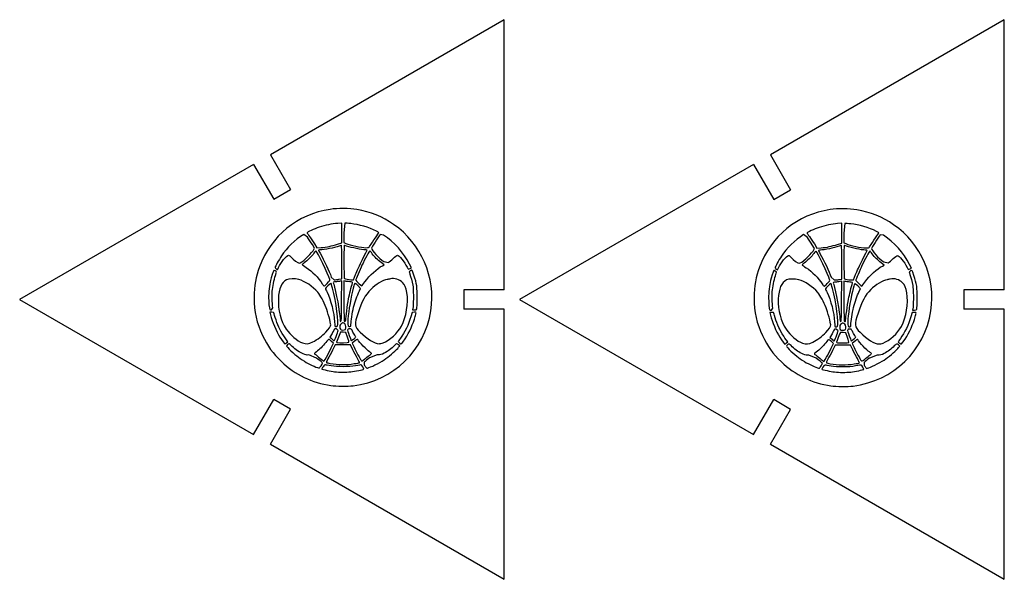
# Model space of a CAD drawing. Header units: millimetres. Extents: x 0 to 271, y 0 to 74.
# Tile 2 of 2: x 149 to 271, y 3 to 73. Entities that reach past the tile are written whole.
import ezdxf

# ---------------------------------------------------------------- set-up
doc = ezdxf.new("R2010")
doc.units = ezdxf.units.MM

msp = doc.modelspace()

# ---------------------------------------------------------------- linework, layer by layer
at = {"color": 7, "linetype": 'Continuous', "lineweight": 25}
for p, q in [((208.89, 72.54), (179.93, 55.82)), ((208.89, 39.1), (208.89, 72.54)), ((270.79, 72.51), (241.83, 55.79)), ((270.79, 39.07), (270.79, 72.51)), ((179.93, 55.82), (182.43, 51.49)), ((241.83, 55.79), (244.33, 51.46)), ((177.85, 54.62), (148.89, 37.9)), ((177.85, 54.62), (180.35, 50.29)), ((239.75, 54.59), (210.79, 37.87)), ((239.75, 54.59), (242.25, 50.26)), ((180.35, 50.29), (182.43, 51.49)), ((242.25, 50.26), (244.33, 51.46)), ((188.77, 47.35), (188.27, 47.31)), ((188.77, 44.9), (188.77, 47.35)), ((189.16, 47.34), (189.04, 46.14)), ((250.67, 47.32), (250.16, 47.28)), ((250.67, 44.87), (250.67, 47.32)), ((251.06, 47.31), (250.94, 46.11)), ((184.52, 45.59), (184.06, 45.95)), ((189.04, 46.14), (189.04, 44.94)), ((193.93, 45.87), (193.53, 45.92)), ((246.42, 45.56), (245.95, 45.92)), ((250.94, 46.11), (250.94, 44.91)), ((255.82, 45.84), (255.43, 45.89)), ((185.41, 44.23), (185.13, 44.69)), ((185.21, 43.93), (185.41, 44.23)), ((185.38, 44.79), (185.7, 44.28)), ((185.7, 44.28), (186.22, 44.32)), ((188.24, 44.74), (188.77, 44.9)), ((189.04, 44.94), (189.28, 44.84)), ((247.31, 44.2), (247.02, 44.65)), ((247.11, 43.89), (247.31, 44.2)), ((247.28, 44.76), (247.6, 44.25)), ((247.6, 44.25), (248.12, 44.29)), ((250.14, 44.71), (250.67, 44.87)), ((250.94, 44.91), (251.17, 44.81)), ((188.77, 40.45), (188.77, 42.54)), ((194.03, 42.18), (193.66, 42.46)), ((193.8, 42.06), (194.03, 42.18)), ((193.97, 42.57), (194.54, 42.46)), ((197.39, 41.8), (197.17, 42.25)), ((197.23, 41.72), (197.39, 41.8)), ((250.67, 40.42), (250.67, 42.51)), ((255.93, 42.15), (255.56, 42.43)), ((255.7, 42.03), (255.93, 42.15)), ((255.86, 42.54), (256.43, 42.43)), ((259.29, 41.77), (259.07, 42.22)), ((259.13, 41.69), (259.29, 41.77)), ((187.47, 40.67), (187.83, 40.33)), ((188.42, 40.39), (188.77, 40.45)), ((189.91, 40.34), (190.22, 40.33)), ((190.22, 40.33), (190.48, 41)), ((249.36, 40.64), (249.73, 40.3)), ((250.32, 40.36), (250.67, 40.42)), ((251.81, 40.31), (252.12, 40.3)), ((252.12, 40.3), (252.38, 40.97)), ((188.77, 40.18), (188.59, 40.15)), ((188.75, 37.7), (188.77, 40.18)), ((189.21, 40.15), (189.04, 40.18)), ((189.04, 40.18), (189.04, 37.72)), ((191.1, 39.25), (190.75, 39.6)), ((190.95, 38.94), (191.1, 39.25)), ((208.89, 39.1), (203.89, 39.1)), ((203.89, 39.1), (203.89, 36.7)), ((250.67, 40.15), (250.49, 40.12)), ((250.65, 37.67), (250.67, 40.15)), ((251.11, 40.12), (250.94, 40.15)), ((250.94, 40.15), (250.94, 37.68)), ((253, 39.22), (252.65, 39.57)), ((252.84, 38.91), (253, 39.22)), ((270.79, 39.07), (265.79, 39.07)), ((265.79, 39.07), (265.79, 36.67)), ((148.89, 37.9), (177.85, 21.18)), ((210.79, 37.87), (239.75, 21.15)), ((180.07, 36.59), (180.23, 36.84)), ((197.59, 36.98), (197.54, 36.59)), ((197.54, 36.59), (197.77, 36.59)), ((208.89, 36.7), (203.89, 36.7)), ((208.89, 3.26), (208.89, 36.7)), ((241.97, 36.56), (242.13, 36.81)), ((259.49, 36.95), (259.44, 36.56)), ((270.79, 36.67), (265.79, 36.67)), ((270.79, 3.23), (270.79, 36.67)), ((180.12, 36.31), (179.88, 36.31)), ((179.88, 36.31), (179.96, 35.98)), ((197.48, 36.29), (197.32, 35.75)), ((197.74, 36.3), (197.48, 36.29)), ((242.02, 36.28), (241.78, 36.28)), ((241.78, 36.28), (241.86, 35.94)), ((259.38, 36.26), (259.22, 35.72)), ((259.64, 36.27), (259.38, 36.26)), ((259.44, 36.56), (259.66, 36.56)), ((188.32, 34.05), (188.1, 34.25)), ((250.22, 34.02), (249.99, 34.22)), ((182.09, 32.66), (181.74, 33.14)), ((187.57, 33.68), (187.29, 33.2)), ((187.29, 33.2), (187.44, 33.09)), ((189.27, 33.79), (188.95, 33.83)), ((189.48, 33.2), (189.27, 33.79)), ((243.98, 32.63), (243.64, 33.11)), ((249.47, 33.65), (249.19, 33.17)), ((249.19, 33.17), (249.34, 33.06)), ((251.16, 33.76), (250.85, 33.8)), ((251.38, 33.17), (251.16, 33.76)), ((181.93, 32.53), (182.09, 32.66)), ((187.47, 31.88), (187.76, 32.47)), ((187.76, 32.47), (187.49, 32.7)), ((187.96, 32.26), (187.64, 31.61)), ((189.86, 32.27), (187.96, 32.26)), ((190.14, 31.67), (189.86, 32.27)), ((190.3, 32.69), (190.06, 32.48)), ((190.06, 32.48), (190.3, 31.97)), ((195.95, 32.15), (195.79, 32.28)), ((195.8, 31.96), (195.95, 32.15)), ((243.83, 32.5), (243.98, 32.63)), ((249.37, 31.85), (249.66, 32.44)), ((249.66, 32.44), (249.39, 32.67)), ((249.85, 32.23), (249.53, 31.58)), ((251.75, 32.24), (249.85, 32.23)), ((252.04, 31.64), (251.75, 32.24)), ((252.19, 32.66), (251.96, 32.45)), ((251.96, 32.45), (252.2, 31.94)), ((257.85, 32.12), (257.69, 32.25)), ((257.7, 31.93), (257.85, 32.12)), ((185.62, 30.63), (184.7, 31.02)), ((193.16, 31.02), (192.21, 30.66)), ((247.52, 30.6), (246.6, 30.99)), ((255.05, 30.99), (254.11, 30.63)), ((191.56, 30.13), (191.53, 29.79)), ((253.46, 30.1), (253.43, 29.76)), ((177.85, 21.18), (180.35, 25.51)), ((182.43, 24.31), (180.35, 25.51)), ((239.75, 21.15), (242.25, 25.48)), ((244.33, 24.28), (242.25, 25.48)), ((179.93, 19.98), (182.43, 24.31)), ((241.83, 19.95), (244.33, 24.28)), ((179.93, 19.98), (208.89, 3.26)), ((241.83, 19.95), (270.79, 3.23))]:
    msp.add_line(p, q, dxfattribs=at)
at = {"color": 7, "linetype": 'Continuous', "lineweight": 25, "flags": 128}
for points in [[(187.44, 29.66), (186.97, 29.75), (186.84, 29.77), (186.76, 29.78)], [(249.34, 29.63), (248.87, 29.71), (248.74, 29.74), (248.66, 29.75)]]:
    msp.add_lwpolyline(points, dxfattribs=at)
at = {"color": 7, "linetype": 'Continuous', "lineweight": 25}
for points in [[(187.33, 49.05), (183.3, 48.44), (180.01, 45.77), (178.57, 41.93)], [(190.64, 49.02), (189.74, 49.18), (188.23, 49.19), (187.33, 49.05)], [(195.19, 47.18), (193.83, 48.13), (192.33, 48.74), (190.64, 49.02)], [(249.23, 49.02), (245.2, 48.41), (241.9, 45.74), (240.47, 41.9)], [(252.54, 48.99), (251.64, 49.14), (250.13, 49.16), (249.23, 49.02)], [(257.09, 47.15), (255.73, 48.1), (254.23, 48.71), (252.54, 48.99)], [(185.98, 46.84), (185.33, 46.62), (184.48, 46.23), (184.48, 46.15)], [(188.27, 47.31), (187.54, 47.26), (186.72, 47.09), (185.98, 46.84)], [(189.88, 47.28), (189.56, 47.31), (189.23, 47.34), (189.16, 47.34)], [(193.07, 46.35), (192.12, 46.83), (190.93, 47.18), (189.88, 47.28)], [(193.31, 46.09), (193.38, 46.18), (193.36, 46.2), (193.07, 46.35)], [(199.8, 36.5), (200.42, 40.65), (198.64, 44.79), (195.19, 47.18)], [(247.88, 46.81), (247.23, 46.59), (246.38, 46.2), (246.38, 46.12)], [(250.16, 47.28), (249.43, 47.22), (248.61, 47.06), (247.88, 46.81)], [(251.78, 47.25), (251.46, 47.28), (251.13, 47.31), (251.06, 47.31)], [(254.97, 46.32), (254.01, 46.8), (252.83, 47.15), (251.78, 47.25)], [(261.7, 36.47), (262.32, 40.62), (260.54, 44.76), (257.09, 47.15)], [(184.06, 45.95), (182.97, 45.25), (181.97, 44.29), (181.31, 43.29)], [(184.48, 46.15), (184.48, 46.12), (184.61, 45.92), (184.77, 45.7)], [(185.13, 44.69), (184.97, 44.93), (184.69, 45.34), (184.52, 45.59)], [(184.77, 45.7), (184.93, 45.48), (185.2, 45.07), (185.38, 44.79)], [(192.22, 44.45), (192.32, 44.6), (193.19, 45.92), (193.31, 46.09)], [(193.53, 45.92), (193.27, 45.59), (192.46, 44.32), (192.46, 44.24)], [(197.17, 42.25), (196.44, 43.7), (195.27, 45.01), (193.93, 45.87)], [(245.95, 45.92), (244.87, 45.22), (243.87, 44.26), (243.21, 43.26)], [(246.38, 46.12), (246.38, 46.09), (246.51, 45.89), (246.67, 45.67)], [(247.02, 44.65), (246.87, 44.9), (246.59, 45.31), (246.42, 45.56)], [(246.67, 45.67), (246.82, 45.45), (247.1, 45.04), (247.28, 44.76)], [(254.12, 44.41), (254.21, 44.57), (255.09, 45.89), (255.21, 46.06)], [(255.43, 45.89), (255.16, 45.56), (254.35, 44.29), (254.35, 44.21)], [(255.21, 46.06), (255.28, 46.15), (255.26, 46.17), (254.97, 46.32)], [(259.07, 42.22), (258.34, 43.67), (257.17, 44.98), (255.82, 45.84)], [(183.5, 42.4), (183.77, 42.4), (184.83, 43.35), (185.21, 43.93)], [(185.59, 43.89), (185.55, 43.89), (185.44, 43.77), (185.32, 43.62)], [(187.28, 40.38), (187.15, 40.91), (185.71, 43.89), (185.59, 43.89)], [(186.31, 44.05), (186.08, 44.03), (185.89, 44), (185.89, 43.98)], [(185.89, 43.98), (185.89, 43.97), (185.98, 43.8), (186.08, 43.62)], [(186.22, 44.32), (186.5, 44.33), (186.95, 44.4), (187.22, 44.46)], [(188.67, 44.59), (188.14, 44.37), (187.03, 44.11), (186.31, 44.05)], [(187.22, 44.46), (187.49, 44.52), (187.95, 44.64), (188.24, 44.74)], [(188.77, 42.54), (188.77, 44.51), (188.76, 44.63), (188.67, 44.59)], [(189.13, 44.59), (189.04, 44.63), (189.04, 44.51), (189.04, 42.57)], [(191.49, 44.05), (190.81, 44.11), (189.65, 44.38), (189.13, 44.59)], [(189.28, 44.84), (189.82, 44.59), (191.15, 44.31), (191.76, 44.3)], [(192.23, 43.92), (192.19, 43.92), (191.6, 42.83), (191.27, 42.12)], [(191.32, 42.83), (191.65, 43.47), (191.91, 44), (191.91, 44)], [(191.91, 44), (191.91, 44.01), (191.72, 44.03), (191.49, 44.05)], [(191.76, 44.3), (192.1, 44.3), (192.13, 44.31), (192.22, 44.45)], [(192.55, 43.55), (192.39, 43.75), (192.25, 43.92), (192.23, 43.92)], [(192.46, 44.24), (192.46, 43.97), (193.34, 42.99), (193.97, 42.57)], [(245.4, 42.37), (245.66, 42.37), (246.73, 43.32), (247.11, 43.89)], [(248.21, 44.02), (247.98, 44), (247.79, 43.97), (247.79, 43.95)], [(247.79, 43.95), (247.79, 43.94), (247.87, 43.77), (247.97, 43.59)], [(248.12, 44.29), (248.4, 44.3), (248.85, 44.37), (249.12, 44.43)], [(250.57, 44.56), (250.03, 44.34), (248.93, 44.08), (248.21, 44.02)], [(249.12, 44.43), (249.39, 44.49), (249.85, 44.61), (250.14, 44.71)], [(250.67, 42.51), (250.67, 44.48), (250.66, 44.6), (250.57, 44.56)], [(251.03, 44.56), (250.94, 44.6), (250.94, 44.48), (250.94, 42.54)], [(253.39, 44.02), (252.71, 44.08), (251.55, 44.35), (251.03, 44.56)], [(251.17, 44.81), (251.72, 44.56), (253.05, 44.28), (253.66, 44.27)], [(254.13, 43.89), (254.09, 43.89), (253.5, 42.8), (253.17, 42.09)], [(253.22, 42.8), (253.55, 43.44), (253.81, 43.97), (253.81, 43.97)], [(253.81, 43.97), (253.81, 43.98), (253.62, 44), (253.39, 44.02)], [(253.66, 44.27), (254, 44.27), (254.03, 44.27), (254.12, 44.41)], [(254.44, 43.52), (254.29, 43.72), (254.15, 43.89), (254.13, 43.89)], [(254.35, 44.21), (254.35, 43.94), (255.24, 42.96), (255.86, 42.54)], [(181.31, 43.29), (180.96, 42.76), (180.53, 41.97), (180.52, 41.85)], [(180.95, 41.85), (181.19, 42.45), (181.95, 43.37), (182.19, 43.37)], [(182.19, 43.37), (182.25, 43.37), (182.4, 43.25), (182.53, 43.09)], [(182.53, 43.09), (182.77, 42.81), (183.35, 42.4), (183.5, 42.4)], [(185.32, 43.62), (185.03, 43.22), (184.72, 42.91), (184.28, 42.55)], [(186.08, 43.62), (186.61, 42.67), (187.2, 41.41), (187.47, 40.67)], [(190.48, 41), (190.62, 41.36), (191, 42.19), (191.32, 42.83)], [(193.66, 42.46), (193.17, 42.83), (192.88, 43.11), (192.55, 43.55)], [(194.54, 42.46), (194.66, 42.53), (194.94, 42.76), (195.15, 42.98)], [(195.15, 42.98), (195.37, 43.2), (195.59, 43.37), (195.65, 43.37)], [(195.65, 43.37), (195.87, 43.37), (196.53, 42.56), (196.85, 41.89)], [(243.21, 43.26), (242.86, 42.73), (242.42, 41.94), (242.42, 41.82)], [(242.85, 41.82), (243.09, 42.42), (243.85, 43.34), (244.09, 43.34)], [(244.09, 43.34), (244.15, 43.34), (244.3, 43.22), (244.43, 43.06)], [(244.43, 43.06), (244.67, 42.78), (245.24, 42.37), (245.4, 42.37)], [(247.22, 43.59), (246.92, 43.19), (246.62, 42.88), (246.18, 42.52)], [(247.48, 43.86), (247.45, 43.86), (247.33, 43.74), (247.22, 43.59)], [(249.17, 40.35), (249.04, 40.88), (247.61, 43.86), (247.48, 43.86)], [(247.97, 43.59), (248.5, 42.64), (249.1, 41.38), (249.36, 40.64)], [(252.38, 40.97), (252.52, 41.33), (252.9, 42.16), (253.22, 42.8)], [(255.56, 42.43), (255.06, 42.8), (254.78, 43.08), (254.44, 43.52)], [(256.43, 42.43), (256.56, 42.5), (256.84, 42.73), (257.05, 42.95)], [(257.05, 42.95), (257.27, 43.17), (257.49, 43.34), (257.55, 43.34)], [(257.55, 43.34), (257.77, 43.34), (258.43, 42.53), (258.75, 41.86)], [(178.57, 41.93), (178.12, 40.74), (177.92, 39.56), (177.92, 38.13)], [(180.34, 41.49), (180.3, 41.41), (180.04, 40.57), (179.96, 40.25)], [(180.69, 41.28), (180.69, 41.37), (180.38, 41.55), (180.34, 41.49)], [(180.52, 41.85), (180.52, 41.77), (180.71, 41.59), (180.8, 41.58)], [(180.8, 41.58), (180.82, 41.58), (180.89, 41.7), (180.95, 41.85)], [(184.28, 42.55), (184.06, 42.38), (183.88, 42.22), (183.88, 42.2)], [(183.88, 42.2), (183.88, 42.18), (184.1, 42.03), (184.36, 41.85)], [(184.36, 41.85), (185.13, 41.35), (185.87, 40.6), (186.36, 39.84)], [(189.04, 42.57), (189.04, 41.27), (189.06, 40.49), (189.09, 40.47)], [(191.27, 42.12), (191, 41.57), (190.5, 40.36), (190.5, 40.28)], [(191.64, 40.08), (192.21, 40.88), (193.12, 41.72), (193.8, 42.06)], [(196.85, 41.89), (196.92, 41.75), (197, 41.64), (197.03, 41.64)], [(197.03, 41.64), (197.05, 41.64), (197.14, 41.67), (197.23, 41.72)], [(197.29, 41.45), (197.09, 41.35), (197.09, 41.35), (197.2, 41.03)], [(197.71, 40.9), (197.5, 41.56), (197.5, 41.56), (197.29, 41.45)], [(240.47, 41.9), (240.02, 40.7), (239.82, 39.53), (239.82, 38.1)], [(242.24, 41.46), (242.2, 41.38), (241.94, 40.54), (241.86, 40.22)], [(242.58, 41.25), (242.58, 41.34), (242.28, 41.52), (242.24, 41.46)], [(242.42, 41.82), (242.42, 41.74), (242.61, 41.56), (242.7, 41.55)], [(242.7, 41.55), (242.72, 41.55), (242.78, 41.67), (242.85, 41.82)], [(246.18, 42.52), (245.96, 42.35), (245.78, 42.19), (245.78, 42.17)], [(245.78, 42.17), (245.78, 42.15), (245.99, 42), (246.26, 41.82)], [(246.26, 41.82), (247.02, 41.32), (247.77, 40.56), (248.26, 39.81)], [(250.94, 42.54), (250.94, 41.24), (250.96, 40.46), (250.99, 40.44)], [(253.17, 42.09), (252.9, 41.54), (252.4, 40.33), (252.4, 40.25)], [(253.54, 40.05), (254.11, 40.85), (255.02, 41.69), (255.7, 42.03)], [(258.75, 41.86), (258.82, 41.72), (258.9, 41.61), (258.92, 41.61)], [(258.92, 41.61), (258.95, 41.61), (259.04, 41.64), (259.13, 41.69)], [(259.61, 40.87), (259.4, 41.53), (259.4, 41.53), (259.19, 41.42)], [(179.96, 40.25), (179.83, 39.74), (179.71, 38.7), (179.71, 38.12)], [(180.19, 39.13), (180.26, 39.72), (180.46, 40.63), (180.61, 41)], [(180.61, 41), (180.65, 41.11), (180.69, 41.24), (180.69, 41.28)], [(181.94, 40.34), (181.3, 40.01), (180.97, 39.24), (180.92, 37.99)], [(183.44, 40.36), (183, 40.48), (182.19, 40.47), (181.94, 40.34)], [(185.79, 38.79), (185.19, 39.49), (184.19, 40.16), (183.44, 40.36)], [(186.97, 39.88), (187.26, 40.19), (187.3, 40.27), (187.28, 40.38)], [(187.83, 40.33), (187.97, 40.33), (188.24, 40.36), (188.42, 40.39)], [(189.09, 40.47), (189.19, 40.41), (189.6, 40.34), (189.91, 40.34)], [(190.5, 40.28), (190.5, 40.21), (191.23, 39.52), (191.26, 39.56)], [(194.4, 40.36), (193.89, 40.29), (192.95, 39.73), (192.36, 39.14)], [(194.79, 40.44), (194.65, 40.41), (194.48, 40.37), (194.4, 40.36)], [(196.3, 39.99), (195.91, 40.38), (195.27, 40.57), (194.79, 40.44)], [(197.2, 41.03), (197.32, 40.71), (197.47, 40.11), (197.56, 39.65)], [(198.12, 38.05), (198.12, 39.34), (198.05, 39.87), (197.71, 40.9)], [(242.09, 39.1), (242.16, 39.69), (242.36, 40.6), (242.5, 40.97)], [(242.5, 40.97), (242.55, 41.08), (242.58, 41.21), (242.58, 41.25)], [(243.84, 40.31), (243.2, 39.98), (242.86, 39.21), (242.81, 37.95)], [(245.34, 40.33), (244.9, 40.45), (244.09, 40.44), (243.84, 40.31)], [(247.69, 38.76), (247.09, 39.46), (246.08, 40.13), (245.34, 40.33)], [(248.87, 39.85), (249.15, 40.16), (249.2, 40.23), (249.17, 40.35)], [(249.73, 40.3), (249.87, 40.3), (250.13, 40.33), (250.32, 40.36)], [(250.99, 40.44), (251.08, 40.38), (251.5, 40.31), (251.81, 40.31)], [(252.4, 40.25), (252.4, 40.18), (253.13, 39.49), (253.16, 39.53)], [(256.3, 40.33), (255.79, 40.26), (254.84, 39.7), (254.26, 39.11)], [(256.68, 40.41), (256.55, 40.37), (256.38, 40.34), (256.3, 40.33)], [(258.19, 39.96), (257.81, 40.35), (257.17, 40.54), (256.68, 40.41)], [(259.19, 41.42), (258.99, 41.32), (258.99, 41.32), (259.1, 41)], [(259.1, 41), (259.22, 40.68), (259.37, 40.08), (259.46, 39.62)], [(260.02, 38.02), (260.02, 39.31), (259.95, 39.84), (259.61, 40.87)], [(180.23, 36.84), (180.15, 37.44), (180.13, 38.57), (180.19, 39.13)], [(186.36, 39.84), (186.44, 39.71), (186.54, 39.58), (186.57, 39.56)], [(186.57, 39.56), (186.6, 39.53), (186.77, 39.67), (186.97, 39.88)], [(187.41, 39.89), (187.32, 39.85), (186.76, 39.29), (186.76, 39.23)], [(186.76, 39.23), (186.76, 39.2), (186.84, 39), (186.95, 38.79)], [(187.62, 39.29), (187.53, 39.63), (187.43, 39.9), (187.41, 39.89)], [(188.23, 34.61), (188.44, 34.87), (188.08, 37.6), (187.62, 39.29)], [(188.12, 40.08), (187.66, 40.04), (187.67, 40.04), (187.77, 39.78)], [(187.77, 39.78), (188.04, 39), (188.55, 36.21), (188.55, 35.48)], [(188.59, 40.15), (188.5, 40.13), (188.29, 40.1), (188.12, 40.08)], [(189.76, 40.08), (189.56, 40.1), (189.31, 40.13), (189.21, 40.15)], [(189.61, 37.96), (189.73, 38.54), (189.95, 39.46), (190.1, 39.96)], [(190.1, 39.96), (190.12, 40.03), (190.06, 40.05), (189.76, 40.08)], [(190.75, 39.6), (190.33, 40.02), (190.38, 40.07), (190.09, 38.9)], [(192.36, 39.14), (191.69, 38.47), (191.23, 37.62), (190.78, 36.24)], [(191.26, 39.56), (191.28, 39.58), (191.45, 39.82), (191.64, 40.08)], [(196.83, 38.73), (196.71, 39.39), (196.59, 39.69), (196.3, 39.99)], [(197.56, 39.65), (197.64, 39.22), (197.66, 37.58), (197.59, 36.98)], [(241.86, 40.22), (241.73, 39.71), (241.61, 38.67), (241.61, 38.09)], [(242.13, 36.81), (242.05, 37.41), (242.03, 38.54), (242.09, 39.1)], [(248.26, 39.81), (248.34, 39.68), (248.44, 39.55), (248.47, 39.53)], [(248.47, 39.53), (248.5, 39.5), (248.67, 39.64), (248.87, 39.85)], [(249.31, 39.86), (249.21, 39.82), (248.66, 39.26), (248.66, 39.2)], [(248.66, 39.2), (248.66, 39.16), (248.74, 38.96), (248.85, 38.76)], [(249.52, 39.26), (249.43, 39.6), (249.33, 39.87), (249.31, 39.86)], [(250.13, 34.58), (250.34, 34.84), (249.98, 37.57), (249.52, 39.26)], [(250.02, 40.05), (249.56, 40.01), (249.57, 40.01), (249.67, 39.75)], [(249.67, 39.75), (249.94, 38.97), (250.45, 36.18), (250.45, 35.45)], [(250.49, 40.12), (250.4, 40.1), (250.18, 40.07), (250.02, 40.05)], [(251.66, 40.05), (251.45, 40.06), (251.21, 40.1), (251.11, 40.12)], [(251.51, 37.93), (251.62, 38.51), (251.85, 39.43), (252, 39.93)], [(252, 39.93), (252.02, 40), (251.96, 40.02), (251.66, 40.05)], [(252.65, 39.57), (252.22, 39.99), (252.28, 40.04), (251.99, 38.87)], [(254.26, 39.11), (253.59, 38.44), (253.12, 37.59), (252.68, 36.21)], [(253.16, 39.53), (253.18, 39.55), (253.35, 39.79), (253.54, 40.05)], [(258.72, 38.7), (258.61, 39.36), (258.48, 39.66), (258.19, 39.96)], [(259.46, 39.62), (259.54, 39.19), (259.56, 37.55), (259.49, 36.95)], [(177.92, 38.13), (177.92, 36.33), (178.22, 34.98), (178.96, 33.44)], [(179.71, 38.12), (179.71, 37.58), (179.79, 36.73), (179.85, 36.64)], [(180.92, 37.99), (180.86, 36.56), (181.2, 35.26), (181.9, 34.22)], [(186.84, 36.87), (186.55, 37.62), (186.13, 38.39), (185.79, 38.79)], [(186.95, 38.79), (187.41, 37.86), (187.82, 36.24), (187.88, 35.13)], [(189.26, 35.35), (189.26, 35.66), (189.47, 37.21), (189.61, 37.96)], [(190.09, 38.9), (189.81, 37.73), (189.53, 35.92), (189.51, 35.11)], [(190.23, 36.94), (190.39, 37.61), (190.66, 38.37), (190.95, 38.94)], [(196.16, 34.58), (196.76, 35.68), (197.04, 37.46), (196.83, 38.73)], [(198.05, 36.74), (198.09, 36.83), (198.12, 37.31), (198.12, 38.05)], [(239.82, 38.1), (239.82, 36.3), (240.12, 34.95), (240.86, 33.41)], [(241.61, 38.09), (241.61, 37.55), (241.69, 36.7), (241.74, 36.61)], [(242.81, 37.95), (242.76, 36.53), (243.1, 35.23), (243.79, 34.19)], [(248.74, 36.84), (248.45, 37.59), (248.03, 38.36), (247.69, 38.76)], [(248.85, 38.76), (249.3, 37.83), (249.72, 36.21), (249.78, 35.1)], [(251.15, 35.32), (251.15, 35.63), (251.37, 37.18), (251.51, 37.93)], [(251.99, 38.87), (251.7, 37.7), (251.43, 35.89), (251.41, 35.08)], [(252.13, 36.91), (252.29, 37.58), (252.56, 38.34), (252.84, 38.91)], [(258.06, 34.55), (258.65, 35.65), (258.94, 37.43), (258.72, 38.7)], [(259.95, 36.7), (259.99, 36.8), (260.01, 37.28), (260.02, 38.02)], [(179.85, 36.64), (179.86, 36.61), (179.97, 36.59), (180.07, 36.59)], [(187.41, 34.76), (187.41, 34.96), (187.03, 36.39), (186.84, 36.87)], [(188.59, 35.21), (188.72, 35.07), (188.74, 35.31), (188.75, 37.7)], [(189.04, 37.72), (189.04, 36.36), (189.05, 35.23), (189.07, 35.21)], [(189.91, 34.79), (189.91, 35.21), (190.06, 36.22), (190.23, 36.94)], [(197.77, 36.59), (197.96, 36.59), (198, 36.61), (198.05, 36.74)], [(241.74, 36.61), (241.76, 36.58), (241.86, 36.56), (241.97, 36.56)], [(249.31, 34.73), (249.31, 34.93), (248.92, 36.36), (248.74, 36.84)], [(250.49, 35.18), (250.62, 35.04), (250.64, 35.28), (250.65, 37.67)], [(250.94, 37.68), (250.94, 36.33), (250.95, 35.2), (250.97, 35.18)], [(251.8, 34.76), (251.8, 35.18), (251.96, 36.19), (252.13, 36.91)], [(259.66, 36.56), (259.86, 36.56), (259.9, 36.58), (259.95, 36.7)], [(179.96, 35.98), (180.15, 35.14), (180.64, 33.96), (181.1, 33.23)], [(180.36, 36.23), (180.36, 36.29), (180.3, 36.31), (180.12, 36.31)], [(181.1, 34.22), (180.83, 34.78), (180.36, 36.04), (180.36, 36.23)], [(188.55, 35.48), (188.55, 35.35), (188.57, 35.23), (188.59, 35.21)], [(189.07, 35.21), (189.17, 35.12), (189.26, 35.19), (189.26, 35.35)], [(190.18, 27.2), (195.17, 27.81), (199.06, 31.58), (199.8, 36.5)], [(190.78, 36.24), (190.31, 34.78), (190.33, 34.54), (191.03, 33.85)], [(197.32, 35.75), (197.06, 34.82), (196.54, 33.76), (196.03, 33.08)], [(196.6, 33), (197.17, 33.87), (197.62, 34.86), (197.85, 35.78)], [(197.97, 36.22), (197.99, 36.31), (197.97, 36.32), (197.74, 36.3)], [(197.85, 35.78), (197.9, 35.97), (197.95, 36.17), (197.97, 36.22)], [(241.86, 35.94), (242.05, 35.11), (242.53, 33.93), (243, 33.2)], [(242.26, 36.2), (242.26, 36.26), (242.2, 36.28), (242.02, 36.28)], [(243, 34.19), (242.72, 34.75), (242.26, 36.01), (242.26, 36.2)], [(250.45, 35.45), (250.45, 35.32), (250.46, 35.2), (250.49, 35.18)], [(252.08, 27.17), (257.07, 27.78), (260.95, 31.55), (261.7, 36.47)], [(252.68, 36.21), (252.2, 34.75), (252.23, 34.51), (252.93, 33.82)], [(259.22, 35.72), (258.95, 34.79), (258.44, 33.73), (257.93, 33.05)], [(258.5, 32.97), (259.07, 33.84), (259.52, 34.83), (259.75, 35.75)], [(259.87, 36.19), (259.89, 36.28), (259.86, 36.29), (259.64, 36.27)], [(259.75, 35.75), (259.8, 35.94), (259.85, 36.14), (259.87, 36.19)], [(181.74, 33.14), (181.55, 33.41), (181.26, 33.9), (181.1, 34.22)], [(181.9, 34.22), (182.39, 33.49), (183.27, 32.74), (183.9, 32.51)], [(186.78, 33.82), (187.14, 34.21), (187.41, 34.61), (187.41, 34.76)], [(187.85, 34.21), (187.85, 34.18), (187.72, 33.95), (187.57, 33.68)], [(188.1, 34.25), (187.96, 34.25), (187.85, 34.23), (187.85, 34.21)], [(187.88, 35.13), (187.91, 34.55), (187.92, 34.52), (188.04, 34.52)], [(188.04, 34.52), (188.1, 34.52), (188.19, 34.56), (188.23, 34.61)], [(188.72, 34.91), (188.55, 34.79), (188.49, 34.59), (188.54, 34.34)], [(188.54, 34.34), (188.58, 34.13), (188.76, 34.06), (189.08, 34.12)], [(189.02, 34.95), (188.89, 35.01), (188.86, 35.01), (188.72, 34.91)], [(189.28, 34.36), (189.33, 34.62), (189.23, 34.85), (189.02, 34.95)], [(189.08, 34.12), (189.22, 34.15), (189.25, 34.19), (189.28, 34.36)], [(189.74, 34.25), (189.39, 34.25), (189.4, 34.18), (189.83, 33.04)], [(189.51, 35.11), (189.51, 34.65), (189.56, 34.52), (189.78, 34.52)], [(190.04, 34.07), (189.97, 34.23), (189.94, 34.25), (189.74, 34.25)], [(189.78, 34.52), (189.9, 34.52), (189.91, 34.54), (189.91, 34.79)], [(193.89, 32.52), (194.69, 32.82), (195.7, 33.74), (196.16, 34.58)], [(243.64, 33.11), (243.45, 33.38), (243.16, 33.87), (243, 34.19)], [(243.79, 34.19), (244.29, 33.46), (245.17, 32.71), (245.8, 32.48)], [(248.68, 33.79), (249.04, 34.18), (249.31, 34.58), (249.31, 34.73)], [(249.74, 34.18), (249.74, 34.15), (249.62, 33.92), (249.47, 33.65)], [(249.99, 34.22), (249.86, 34.22), (249.74, 34.2), (249.74, 34.18)], [(249.78, 35.1), (249.81, 34.52), (249.82, 34.49), (249.93, 34.49)], [(249.93, 34.49), (250, 34.49), (250.09, 34.53), (250.13, 34.58)], [(250.62, 34.88), (250.45, 34.76), (250.38, 34.56), (250.43, 34.31)], [(250.43, 34.31), (250.47, 34.1), (250.66, 34.03), (250.98, 34.09)], [(250.92, 34.92), (250.79, 34.98), (250.75, 34.97), (250.62, 34.88)], [(251.18, 34.33), (251.22, 34.59), (251.12, 34.82), (250.92, 34.92)], [(250.97, 35.18), (251.07, 35.09), (251.15, 35.15), (251.15, 35.32)], [(250.98, 34.09), (251.12, 34.12), (251.15, 34.15), (251.18, 34.33)], [(251.64, 34.22), (251.29, 34.22), (251.3, 34.15), (251.73, 33.01)], [(251.41, 35.08), (251.4, 34.62), (251.46, 34.49), (251.68, 34.49)], [(251.93, 34.04), (251.86, 34.2), (251.84, 34.22), (251.64, 34.22)], [(251.68, 34.49), (251.79, 34.49), (251.8, 34.51), (251.8, 34.76)], [(255.79, 32.49), (256.59, 32.79), (257.6, 33.71), (258.06, 34.55)], [(178.96, 33.44), (179.59, 32.11), (180.23, 31.22), (181.3, 30.19)], [(181.1, 33.23), (181.39, 32.78), (181.68, 32.41), (181.73, 32.41)], [(185.18, 32.63), (185.74, 32.91), (186.38, 33.38), (186.78, 33.82)], [(187.16, 32.95), (187.13, 32.95), (186.96, 32.77), (186.78, 32.55)], [(187.49, 32.7), (187.34, 32.84), (187.19, 32.95), (187.16, 32.95)], [(187.44, 33.09), (187.53, 33.03), (187.63, 32.93), (187.68, 32.88)], [(187.82, 32.79), (187.86, 32.79), (187.98, 33.02), (188.09, 33.31)], [(188.09, 33.31), (188.2, 33.61), (188.3, 33.94), (188.32, 34.05)], [(188.6, 33.83), (188.56, 33.79), (188.12, 32.67), (188.12, 32.61)], [(188.95, 33.83), (188.78, 33.85), (188.62, 33.85), (188.6, 33.83)], [(189.66, 32.58), (189.68, 32.6), (189.6, 32.88), (189.48, 33.2)], [(189.83, 33.04), (189.89, 32.9), (189.94, 32.79), (189.95, 32.79)], [(189.95, 32.79), (189.96, 32.79), (190.08, 32.88), (190.23, 32.99)], [(190.31, 33.59), (190.2, 33.75), (190.08, 33.97), (190.04, 34.07)], [(190.23, 32.99), (190.38, 33.1), (190.5, 33.21), (190.5, 33.25)], [(190.74, 32.94), (190.71, 32.99), (190.51, 32.87), (190.3, 32.69)], [(190.5, 33.25), (190.5, 33.28), (190.42, 33.43), (190.31, 33.59)], [(192.19, 31.42), (191.86, 31.63), (190.96, 32.57), (190.74, 32.94)], [(191.03, 33.85), (191.96, 32.95), (192.82, 32.42), (193.39, 32.41)], [(196.03, 33.08), (195.88, 32.88), (195.76, 32.7), (195.76, 32.68)], [(195.94, 32.49), (196.16, 32.32), (196.16, 32.33), (196.6, 33)], [(240.86, 33.41), (241.49, 32.08), (242.13, 31.19), (243.19, 30.16)], [(243, 33.2), (243.29, 32.75), (243.58, 32.37), (243.63, 32.37)], [(247.08, 32.6), (247.64, 32.88), (248.27, 33.35), (248.68, 33.79)], [(249.06, 32.92), (249.02, 32.92), (248.85, 32.74), (248.68, 32.52)], [(249.39, 32.67), (249.24, 32.81), (249.09, 32.91), (249.06, 32.92)], [(249.34, 33.06), (249.43, 33), (249.53, 32.9), (249.58, 32.85)], [(249.72, 32.75), (249.76, 32.75), (249.87, 32.99), (249.99, 33.28)], [(249.99, 33.28), (250.1, 33.58), (250.2, 33.91), (250.22, 34.02)], [(250.5, 33.8), (250.46, 33.76), (250.01, 32.64), (250.01, 32.58)], [(250.85, 33.8), (250.68, 33.82), (250.52, 33.82), (250.5, 33.8)], [(251.56, 32.55), (251.58, 32.57), (251.5, 32.85), (251.38, 33.17)], [(251.73, 33.01), (251.78, 32.87), (251.84, 32.75), (251.84, 32.75)], [(251.84, 32.75), (251.85, 32.75), (251.98, 32.85), (252.13, 32.96)], [(252.21, 33.56), (252.1, 33.72), (251.98, 33.93), (251.93, 34.04)], [(252.13, 32.96), (252.28, 33.07), (252.4, 33.18), (252.4, 33.22)], [(252.64, 32.91), (252.61, 32.96), (252.41, 32.84), (252.19, 32.66)], [(252.4, 33.22), (252.4, 33.25), (252.31, 33.4), (252.21, 33.56)], [(252.93, 33.82), (253.86, 32.92), (254.71, 32.39), (255.29, 32.38)], [(257.93, 33.05), (257.78, 32.85), (257.66, 32.67), (257.66, 32.65)], [(257.84, 32.46), (258.05, 32.29), (258.06, 32.3), (258.5, 32.97)], [(181.73, 32.41), (181.76, 32.41), (181.85, 32.46), (181.93, 32.53)], [(182.22, 32.4), (182.15, 32.4), (181.93, 32.2), (181.93, 32.13)], [(181.93, 32.13), (181.93, 32.03), (182.91, 31.1), (183.41, 30.73)], [(182.63, 32.07), (182.43, 32.26), (182.25, 32.4), (182.22, 32.4)], [(183.99, 31.14), (183.53, 31.35), (183.08, 31.66), (182.63, 32.07)], [(183.9, 32.51), (184.37, 32.35), (184.67, 32.37), (185.18, 32.63)], [(186.78, 32.55), (186.4, 32.08), (186.02, 31.71), (185.63, 31.41)], [(186.89, 30.76), (187.05, 31.05), (187.32, 31.56), (187.47, 31.88)], [(187.68, 32.88), (187.72, 32.83), (187.79, 32.79), (187.82, 32.79)], [(188.12, 32.61), (188.12, 32.59), (188.17, 32.56), (188.24, 32.55)], [(188.24, 32.55), (188.42, 32.51), (189.62, 32.53), (189.66, 32.58)], [(190.3, 31.97), (190.53, 31.48), (191.05, 30.5), (191.17, 30.36)], [(193.39, 32.41), (193.5, 32.41), (193.72, 32.46), (193.89, 32.52)], [(195.27, 32.16), (194.92, 31.79), (194.49, 31.47), (194.03, 31.23)], [(194.23, 30.56), (194.8, 30.97), (195.58, 31.66), (195.8, 31.96)], [(195.57, 32.41), (195.54, 32.41), (195.41, 32.29), (195.27, 32.16)], [(195.79, 32.28), (195.7, 32.35), (195.6, 32.41), (195.57, 32.41)], [(195.76, 32.68), (195.76, 32.65), (195.84, 32.57), (195.94, 32.49)], [(243.63, 32.37), (243.66, 32.37), (243.75, 32.43), (243.83, 32.5)], [(244.12, 32.37), (244.04, 32.37), (243.83, 32.17), (243.83, 32.1)], [(243.83, 32.1), (243.83, 32), (244.81, 31.07), (245.3, 30.69)], [(244.53, 32.04), (244.33, 32.23), (244.15, 32.37), (244.12, 32.37)], [(245.88, 31.11), (245.42, 31.32), (244.98, 31.63), (244.53, 32.04)], [(245.8, 32.48), (246.27, 32.32), (246.57, 32.34), (247.08, 32.6)], [(248.68, 32.52), (248.3, 32.05), (247.92, 31.68), (247.52, 31.38)], [(248.79, 30.73), (248.95, 31.02), (249.21, 31.53), (249.37, 31.85)], [(249.58, 32.85), (249.62, 32.8), (249.69, 32.75), (249.72, 32.75)], [(250.01, 32.58), (250.01, 32.56), (250.07, 32.53), (250.14, 32.52)], [(250.14, 32.52), (250.31, 32.48), (251.52, 32.5), (251.56, 32.55)], [(252.2, 31.94), (252.43, 31.45), (252.95, 30.47), (253.07, 30.33)], [(254.09, 31.39), (253.76, 31.6), (252.86, 32.54), (252.64, 32.91)], [(255.29, 32.38), (255.4, 32.38), (255.62, 32.43), (255.79, 32.49)], [(257.17, 32.13), (256.81, 31.76), (256.38, 31.44), (255.93, 31.2)], [(256.12, 30.53), (256.7, 30.94), (257.48, 31.63), (257.7, 31.93)], [(257.47, 32.37), (257.44, 32.37), (257.3, 32.26), (257.17, 32.13)], [(257.69, 32.25), (257.6, 32.32), (257.5, 32.37), (257.47, 32.37)], [(257.66, 32.65), (257.66, 32.62), (257.74, 32.54), (257.84, 32.46)], [(183.41, 30.73), (183.66, 30.54), (184.09, 30.25), (184.38, 30.09)], [(184.7, 31.02), (184.38, 30.99), (184.31, 31), (183.99, 31.14)], [(185.63, 31.41), (185.33, 31.19), (185.33, 31.19), (185.45, 31.11)], [(185.45, 31.11), (185.75, 30.89), (186.46, 30.32), (186.48, 30.28)], [(186.28, 30.13), (186.23, 30.17), (185.93, 30.4), (185.62, 30.63)], [(186.48, 30.28), (186.52, 30.17), (186.61, 30.27), (186.89, 30.76)], [(187.06, 30.54), (186.89, 30.24), (186.83, 30.1), (186.87, 30.07)], [(187.64, 31.61), (187.46, 31.26), (187.2, 30.77), (187.06, 30.54)], [(190.71, 30.59), (190.56, 30.86), (190.3, 31.34), (190.14, 31.67)], [(190.95, 30.06), (190.97, 30.09), (190.87, 30.32), (190.71, 30.59)], [(191.17, 30.36), (191.25, 30.25), (191.31, 30.27), (191.61, 30.52)], [(192.21, 30.66), (191.94, 30.46), (191.65, 30.22), (191.56, 30.13)], [(191.61, 30.52), (191.76, 30.65), (192.01, 30.85), (192.17, 30.96)], [(192.13, 29.45), (192.63, 29.62), (193.72, 30.2), (194.23, 30.56)], [(192.17, 30.96), (192.33, 31.07), (192.46, 31.19), (192.46, 31.21)], [(192.46, 31.21), (192.46, 31.23), (192.34, 31.33), (192.19, 31.42)], [(194.03, 31.23), (193.65, 31.04), (193.59, 31.02), (193.16, 31.02)], [(245.3, 30.69), (245.55, 30.51), (245.99, 30.22), (246.28, 30.06)], [(246.6, 30.99), (246.28, 30.95), (246.21, 30.97), (245.88, 31.11)], [(247.52, 31.38), (247.23, 31.16), (247.23, 31.16), (247.35, 31.08)], [(247.35, 31.08), (247.65, 30.86), (248.36, 30.29), (248.38, 30.25)], [(248.18, 30.1), (248.12, 30.14), (247.83, 30.37), (247.52, 30.6)], [(248.38, 30.25), (248.42, 30.14), (248.51, 30.24), (248.79, 30.73)], [(248.96, 30.51), (248.79, 30.21), (248.73, 30.06), (248.77, 30.04)], [(249.53, 31.58), (249.36, 31.23), (249.1, 30.74), (248.96, 30.51)], [(252.61, 30.56), (252.46, 30.83), (252.2, 31.31), (252.04, 31.64)], [(252.85, 30.03), (252.87, 30.06), (252.76, 30.29), (252.61, 30.56)], [(253.07, 30.33), (253.15, 30.22), (253.21, 30.24), (253.51, 30.49)], [(254.11, 30.63), (253.84, 30.43), (253.55, 30.19), (253.46, 30.1)], [(253.51, 30.49), (253.66, 30.62), (253.91, 30.82), (254.07, 30.93)], [(254.03, 29.42), (254.52, 29.59), (255.62, 30.17), (256.12, 30.53)], [(254.07, 30.93), (254.23, 31.04), (254.35, 31.16), (254.35, 31.18)], [(254.35, 31.18), (254.35, 31.2), (254.24, 31.3), (254.09, 31.39)], [(255.93, 31.2), (255.55, 31.01), (255.48, 30.99), (255.05, 30.99)], [(181.3, 30.19), (182.95, 28.59), (185.14, 27.53), (187.41, 27.23)], [(184.38, 30.09), (184.94, 29.78), (185.88, 29.37), (185.97, 29.4)], [(185.97, 29.4), (186, 29.41), (186.11, 29.54), (186.2, 29.68)], [(186.2, 29.68), (186.41, 29.98), (186.42, 30.03), (186.28, 30.13)], [(186.45, 29.55), (186.35, 29.41), (186.28, 29.29), (186.29, 29.27)], [(186.29, 29.27), (186.34, 29.22), (187.45, 28.99), (187.87, 28.94)], [(186.76, 29.78), (186.65, 29.8), (186.59, 29.76), (186.45, 29.55)], [(186.87, 30.07), (186.91, 30.05), (187.11, 30), (187.32, 29.96)], [(187.32, 29.96), (188.39, 29.79), (189.25, 29.78), (190.31, 29.94)], [(190.48, 29.68), (189.62, 29.53), (188.24, 29.52), (187.44, 29.66)], [(189.88, 28.93), (190.42, 28.99), (191.43, 29.2), (191.5, 29.26)], [(190.31, 29.94), (190.64, 29.98), (190.93, 30.04), (190.95, 30.06)], [(191.17, 29.8), (191.15, 29.8), (190.85, 29.75), (190.48, 29.68)], [(191.5, 29.26), (191.54, 29.3), (191.23, 29.8), (191.17, 29.8)], [(191.53, 29.79), (191.6, 29.69), (191.7, 29.56), (191.75, 29.49)], [(191.75, 29.49), (191.85, 29.34), (191.83, 29.35), (192.13, 29.45)], [(243.19, 30.16), (244.84, 28.56), (247.04, 27.5), (249.31, 27.2)], [(246.28, 30.06), (246.83, 29.75), (247.78, 29.34), (247.87, 29.37)], [(247.87, 29.37), (247.9, 29.38), (248.01, 29.51), (248.1, 29.65)], [(248.1, 29.65), (248.31, 29.95), (248.32, 30), (248.18, 30.1)], [(248.34, 29.52), (248.24, 29.38), (248.18, 29.26), (248.19, 29.24)], [(248.66, 29.75), (248.55, 29.77), (248.49, 29.73), (248.34, 29.52)], [(248.77, 30.04), (248.8, 30.02), (249.01, 29.97), (249.22, 29.93)], [(249.22, 29.93), (250.28, 29.76), (251.15, 29.75), (252.21, 29.9)], [(252.38, 29.65), (251.52, 29.5), (250.13, 29.49), (249.34, 29.63)], [(252.21, 29.9), (252.54, 29.95), (252.83, 30.01), (252.85, 30.03)], [(253.06, 29.77), (253.05, 29.77), (252.75, 29.72), (252.38, 29.65)], [(253.4, 29.23), (253.44, 29.27), (253.13, 29.77), (253.06, 29.77)], [(253.43, 29.76), (253.5, 29.66), (253.6, 29.52), (253.64, 29.46)], [(253.64, 29.46), (253.75, 29.31), (253.73, 29.32), (254.03, 29.42)], [(187.87, 28.94), (188.48, 28.87), (189.3, 28.87), (189.88, 28.93)], [(248.19, 29.24), (248.24, 29.19), (249.35, 28.96), (249.77, 28.91)], [(249.77, 28.91), (250.38, 28.84), (251.2, 28.84), (251.78, 28.9)], [(251.78, 28.9), (252.32, 28.96), (253.32, 29.17), (253.4, 29.23)], [(187.41, 27.23), (188.1, 27.13), (189.55, 27.12), (190.18, 27.2)], [(249.31, 27.2), (250, 27.1), (251.45, 27.09), (252.08, 27.17)]]:
    msp.add_open_spline(points, degree=3, dxfattribs=at)

doc.saveas('drawing.dxf')
